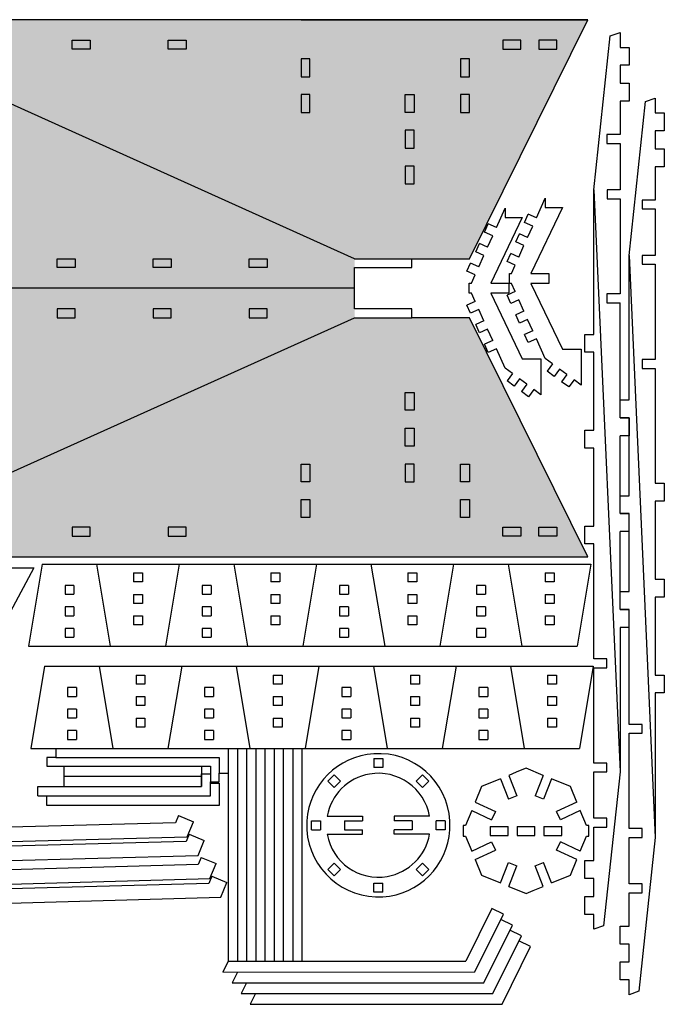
# Model space of a CAD drawing. Header units: millimetres. Extents: x 1284 to 1877, y 636 to 986.
# Tile 4 of 4: x 1649 to 1877, y 636 to 985. Entities that reach past the tile are written whole.
import ezdxf

# ---------------------------------------------------------------- set-up
doc = ezdxf.new("R2010")
doc.units = ezdxf.units.MM
doc.layers.add('Pattern', color=4, linetype='Continuous')

msp = doc.modelspace()

# ---------------------------------------------------------------- hatches: boundary and pattern name
at = {"layer": 'Pattern'}
h = msp.add_hatch(dxfattribs=at)
h.set_pattern_fill('HONEY', color=256, scale=0.75, style=0)
h.paths.add_polyline_path([(1850.21, 985.15), (1602.63, 985.15), (1602.63, 974.7), (1561.84, 974.7), (1520.02, 889.95), (1561.84, 805.2), (1602.63, 805.2), (1602.63, 794.75), (1850.21, 794.75), (1808.39, 879.5), (1767.6, 879.5), (1767.6, 900.4), (1808.39, 900.4)])

# ---------------------------------------------------------------- linework, layer by layer
for p, q in [((1850.21, 985.15), (1602.63, 985.15)), ((1850.21, 985.15), (1602.63, 985.15)), ((1748.66, 985.15), (1850.21, 985.15)), ((1808.39, 900.4), (1850.21, 985.15)), ((1667.59, 974.7), (1667.59, 977.88)), ((1667.59, 977.88), (1673.94, 977.88)), ((1673.94, 977.88), (1673.94, 974.7)), ((1701.58, 974.7), (1701.58, 977.88)), ((1701.58, 977.88), (1707.93, 977.88)), ((1707.93, 977.88), (1707.93, 974.7)), ((1826.55, 977.88), (1820.2, 977.88)), ((1820.2, 977.88), (1820.2, 974.7)), ((1826.55, 974.7), (1826.55, 977.88)), ((1839.25, 977.88), (1832.9, 977.88)), ((1832.9, 977.88), (1832.9, 974.7)), ((1839.25, 974.7), (1839.25, 977.88)), ((1852.39, 924.84), (1858.23, 979.38)), ((1858.23, 979.38), (1861.69, 980.61)), ((1861.69, 980.61), (1861.69, 975.32)), ((1767.6, 900.4), (1602.63, 974.7)), ((1673.94, 974.7), (1667.59, 974.7)), ((1707.93, 974.7), (1701.58, 974.7)), ((1820.2, 974.7), (1826.55, 974.7)), ((1832.9, 974.7), (1839.25, 974.7)), ((1832.9, 974.7), (1839.25, 974.7)), ((1861.69, 975.32), (1864.87, 975.32)), ((1864.87, 975.32), (1864.87, 968.97)), ((1751.83, 971.23), (1748.65, 971.23)), ((1748.65, 971.23), (1748.65, 964.88)), ((1751.83, 964.88), (1751.83, 971.23)), ((1808.39, 971.23), (1805.21, 971.23)), ((1805.21, 971.23), (1805.21, 964.88)), ((1808.39, 964.88), (1808.39, 971.23)), ((1864.87, 968.97), (1861.69, 968.97)), ((1861.69, 968.97), (1861.69, 962.62)), ((1748.65, 964.88), (1751.83, 964.88)), ((1805.21, 964.88), (1808.39, 964.88)), ((1861.69, 962.62), (1864.87, 962.62)), ((1864.87, 962.62), (1864.87, 956.27)), ((1751.83, 958.65), (1748.65, 958.65)), ((1748.65, 958.65), (1748.65, 952.3)), ((1751.83, 952.3), (1751.83, 958.65)), ((1785.6, 952.3), (1785.6, 958.65)), ((1785.6, 958.65), (1788.77, 958.65)), ((1788.77, 958.65), (1788.77, 952.3)), ((1808.39, 958.65), (1805.21, 958.65)), ((1805.21, 958.65), (1805.21, 952.3)), ((1808.39, 952.3), (1808.39, 958.65)), ((1870.71, 956.15), (1874.18, 957.37)), ((1874.18, 957.37), (1874.18, 952.09)), ((1864.87, 956.27), (1861.69, 956.27)), ((1861.69, 956.27), (1861.69, 944.46)), ((1864.87, 901.6), (1870.71, 956.15)), ((1748.65, 952.3), (1751.83, 952.3)), ((1788.77, 952.3), (1785.6, 952.3)), ((1805.21, 952.3), (1808.39, 952.3)), ((1874.18, 952.09), (1877.35, 952.09)), ((1877.35, 952.09), (1877.35, 945.74)), ((1788.77, 945.95), (1785.6, 945.95)), ((1785.6, 945.95), (1785.6, 939.6)), ((1788.77, 939.6), (1788.77, 945.95)), ((1861.69, 944.46), (1857.05, 944.46)), ((1857.05, 944.46), (1857.05, 941.28)), ((1877.35, 945.74), (1874.18, 945.74)), ((1874.18, 945.74), (1874.18, 939.39)), ((1785.6, 939.6), (1788.77, 939.6)), ((1857.05, 941.28), (1861.69, 941.28)), ((1861.69, 941.28), (1861.69, 924.84)), ((1874.18, 939.39), (1877.35, 939.39)), ((1877.35, 939.39), (1877.35, 933.04)), ((1788.77, 933.25), (1785.6, 933.25)), ((1785.6, 933.25), (1785.6, 926.9)), ((1788.77, 926.9), (1788.77, 933.25)), ((1877.35, 933.04), (1874.18, 933.04)), ((1874.18, 933.04), (1874.18, 921.22)), ((1785.6, 926.9), (1788.77, 926.9)), ((1852.39, 873.59), (1852.39, 924.84)), ((1852.39, 924.84), (1861.69, 718.43)), ((1861.69, 924.84), (1857.07, 924.84)), ((1857.07, 924.84), (1857.07, 921.67)), ((1857.07, 921.67), (1861.69, 921.67)), ((1861.69, 921.67), (1861.69, 887.9)), ((1874.18, 921.22), (1869.54, 921.22)), ((1869.54, 921.22), (1869.54, 918.04)), ((1869.54, 918.04), (1874.18, 918.04)), ((1874.18, 918.04), (1874.18, 901.6)), ((1864.87, 850.35), (1864.87, 901.6)), ((1864.87, 901.6), (1874.18, 695.19)), ((1874.18, 901.6), (1869.56, 901.6)), ((1869.56, 901.6), (1869.56, 898.43)), ((1662.3, 900.4), (1668.65, 900.4)), ((1662.3, 897.23), (1662.3, 900.4)), ((1668.65, 897.23), (1662.3, 897.23)), ((1668.65, 900.4), (1668.65, 897.23)), ((1696.29, 900.4), (1702.64, 900.4)), ((1696.29, 897.23), (1696.29, 900.4)), ((1702.64, 897.23), (1696.29, 897.23)), ((1702.64, 900.4), (1702.64, 897.23)), ((1730.27, 900.4), (1736.62, 900.4)), ((1730.27, 897.23), (1730.27, 900.4)), ((1736.62, 897.23), (1730.27, 897.23)), ((1736.62, 900.4), (1736.62, 897.23)), ((1767.6, 900.4), (1787.87, 900.4)), ((1767.6, 882.68), (1767.6, 897.23)), ((1767.6, 897.23), (1787.87, 897.23)), ((1787.87, 897.23), (1787.87, 900.4)), ((1787.87, 900.4), (1808.39, 900.4)), ((1869.56, 898.43), (1874.18, 898.43)), ((1874.18, 898.43), (1874.18, 864.66)), ((1767.6, 889.95), (1520.02, 889.95)), ((1861.69, 887.9), (1857.05, 887.9)), ((1857.05, 887.9), (1857.05, 884.72)), ((1857.05, 884.72), (1861.69, 884.72)), ((1861.7, 850.35), (1861.69, 884.72)), ((1668.65, 882.68), (1662.3, 882.68)), ((1662.3, 882.68), (1662.3, 879.5)), ((1668.65, 879.5), (1668.65, 882.68)), ((1702.64, 882.68), (1696.29, 882.68)), ((1696.29, 882.68), (1696.29, 879.5)), ((1702.64, 879.5), (1702.64, 882.68)), ((1736.62, 882.68), (1730.27, 882.68)), ((1730.27, 882.68), (1730.27, 879.5)), ((1736.62, 879.5), (1736.62, 882.68)), ((1787.87, 882.68), (1767.6, 882.68)), ((1787.87, 879.5), (1787.87, 882.68)), ((1602.63, 805.2), (1767.6, 879.5)), ((1662.3, 879.5), (1668.65, 879.5)), ((1696.29, 879.5), (1702.64, 879.5)), ((1730.27, 879.5), (1736.62, 879.5)), ((1767.6, 879.5), (1787.87, 879.5)), ((1808.39, 879.5), (1787.87, 879.5)), ((1850.21, 794.75), (1808.39, 879.5)), ((1849.21, 867.24), (1849.21, 873.59)), ((1849.21, 873.59), (1852.39, 873.59)), ((1852.39, 867.24), (1849.21, 867.24)), ((1852.39, 839.6), (1852.39, 867.24)), ((1874.18, 864.66), (1869.54, 864.66)), ((1869.54, 864.66), (1869.54, 861.49)), ((1869.54, 861.49), (1874.18, 861.49)), ((1874.18, 861.49), (1874.18, 820.77)), ((1785.6, 846.65), (1785.6, 853)), ((1785.6, 853), (1788.77, 853)), ((1788.77, 853), (1788.77, 846.65)), ((1861.7, 844), (1861.7, 850.35)), ((1861.7, 850.35), (1864.87, 850.35)), ((1788.77, 846.65), (1785.6, 846.65)), ((1864.87, 844), (1861.7, 844)), ((1861.7, 844), (1864.87, 844)), ((1864.87, 816.37), (1864.87, 844)), ((1864.87, 844), (1864.87, 837.65)), ((1785.6, 833.95), (1785.6, 840.3)), ((1785.6, 840.3), (1788.77, 840.3)), ((1788.77, 840.3), (1788.77, 833.95)), ((1849.21, 833.25), (1849.21, 839.6)), ((1849.21, 839.6), (1852.39, 839.6)), ((1864.87, 837.65), (1861.7, 837.65)), ((1861.7, 816.37), (1861.7, 837.65)), ((1788.77, 833.95), (1785.6, 833.95)), ((1852.39, 833.25), (1849.21, 833.25)), ((1852.39, 805.62), (1852.39, 833.25)), ((1748.65, 821.25), (1748.65, 827.6)), ((1748.65, 827.6), (1751.83, 827.6)), ((1751.83, 827.6), (1751.83, 821.25)), ((1788.77, 827.6), (1785.6, 827.6)), ((1785.6, 827.6), (1785.6, 821.25)), ((1788.77, 821.25), (1788.77, 827.6)), ((1805.21, 821.25), (1805.21, 827.6)), ((1805.21, 827.6), (1808.39, 827.6)), ((1808.39, 827.6), (1808.39, 821.25)), ((1751.83, 821.25), (1748.65, 821.25)), ((1785.6, 821.25), (1788.77, 821.25)), ((1808.39, 821.25), (1805.21, 821.25)), ((1874.18, 820.77), (1877.35, 820.77)), ((1877.35, 820.77), (1877.35, 814.42)), ((1748.65, 808.68), (1748.65, 815.03)), ((1748.65, 815.03), (1751.83, 815.03)), ((1751.83, 815.03), (1751.83, 808.68)), ((1805.21, 808.68), (1805.21, 815.03)), ((1805.21, 815.03), (1808.39, 815.03)), ((1808.39, 815.03), (1808.39, 808.68)), ((1861.7, 810.02), (1861.7, 816.37)), ((1861.7, 816.37), (1864.87, 816.37)), ((1877.35, 814.42), (1874.18, 814.42)), ((1874.18, 814.42), (1874.18, 786.78)), ((1864.87, 810.02), (1861.7, 810.02)), ((1861.7, 810.02), (1864.87, 810.02)), ((1864.87, 782.38), (1864.87, 810.02)), ((1751.83, 808.68), (1748.65, 808.68)), ((1808.39, 808.68), (1805.21, 808.68)), ((1673.94, 805.2), (1667.59, 805.2)), ((1667.59, 805.2), (1667.59, 802.03)), ((1673.94, 802.03), (1673.94, 805.2)), ((1707.93, 805.2), (1701.58, 805.2)), ((1701.58, 805.2), (1701.58, 802.03)), ((1707.93, 802.03), (1707.93, 805.2)), ((1820.2, 802.03), (1820.2, 805.2)), ((1820.2, 805.2), (1826.55, 805.2)), ((1826.55, 805.2), (1826.55, 802.03)), ((1832.9, 805.2), (1839.25, 805.2)), ((1832.9, 802.03), (1832.9, 805.2)), ((1832.9, 805.2), (1839.25, 805.2)), ((1839.25, 805.2), (1839.25, 802.03)), ((1849.21, 799.27), (1849.21, 805.62)), ((1849.21, 805.62), (1852.39, 805.62)), ((1864.87, 803.67), (1861.7, 803.67)), ((1861.7, 782.38), (1861.7, 803.67)), ((1667.59, 802.03), (1673.94, 802.03)), ((1701.58, 802.03), (1707.93, 802.03)), ((1826.55, 802.03), (1820.2, 802.03)), ((1839.25, 802.03), (1832.9, 802.03)), ((1852.39, 799.27), (1849.21, 799.27)), ((1852.39, 758.55), (1852.39, 799.27)), ((1602.63, 794.75), (1850.21, 794.75)), ((1874.18, 786.78), (1877.35, 786.78)), ((1877.35, 786.78), (1877.35, 780.43)), ((1861.7, 776.03), (1861.7, 782.38)), ((1861.7, 782.38), (1864.87, 782.38)), ((1877.35, 780.43), (1874.18, 780.43)), ((1874.18, 780.43), (1874.18, 752.79)), ((1864.87, 776.03), (1861.7, 776.03)), ((1861.7, 776.03), (1864.87, 776.03)), ((1864.87, 735.31), (1864.87, 776.03)), ((1861.7, 769.68), (1861.69, 718.43)), ((1864.87, 769.68), (1861.7, 769.68)), ((1857.03, 758.55), (1852.39, 758.55)), ((1857.03, 755.37), (1857.03, 758.55)), ((1852.39, 721.6), (1852.39, 755.37)), ((1852.39, 755.37), (1857.03, 755.37)), ((1874.18, 752.79), (1877.35, 752.79)), ((1877.35, 752.79), (1877.35, 746.44)), ((1877.35, 746.44), (1874.18, 746.44)), ((1874.18, 746.44), (1874.18, 695.19)), ((1869.52, 735.31), (1864.87, 735.31)), ((1869.52, 732.13), (1869.52, 735.31)), ((1864.87, 698.36), (1864.87, 732.13)), ((1864.87, 732.13), (1869.52, 732.13)), ((1661.82, 726.76), (1661.82, 723.6)), ((1722.89, 726.76), (1722.89, 651.31)), ((1726.24, 651.31), (1726.24, 726.76)), ((1729.42, 651.31), (1729.42, 726.76)), ((1732.77, 651.31), (1732.77, 726.76)), ((1735.95, 651.31), (1735.95, 726.76)), ((1739.31, 651.31), (1739.31, 726.76)), ((1742.49, 651.31), (1742.49, 726.76)), ((1745.84, 651.31), (1745.84, 726.76)), ((1749.02, 651.31), (1749.02, 726.76)), ((1658.64, 723.6), (1658.64, 720.44)), ((1661.82, 723.6), (1658.64, 723.6)), ((1661.82, 723.6), (1719.71, 723.6)), ((1719.71, 723.6), (1719.71, 718.05)), ((1658.64, 720.44), (1716.53, 720.44)), ((1664.79, 716.88), (1664.79, 720.44)), ((1713.35, 720.44), (1713.35, 716.88)), ((1716.53, 720.44), (1716.53, 714.89)), ((1857.01, 721.6), (1852.39, 721.6)), ((1857.01, 718.43), (1857.01, 721.6)), ((1664.79, 713.33), (1664.79, 716.88)), ((1664.79, 716.88), (1713.35, 716.88)), ((1713.35, 713.33), (1713.35, 717.79)), ((1713.35, 717.79), (1716.53, 717.78)), ((1713.35, 716.88), (1713.35, 713.33)), ((1719.71, 718.05), (1722.89, 718.05)), ((1719.71, 714.89), (1719.71, 718.05)), ((1852.39, 701.99), (1852.39, 718.43)), ((1852.39, 718.43), (1857.01, 718.43)), ((1861.69, 718.43), (1855.86, 663.89)), ((1655.46, 713.33), (1713.35, 713.33)), ((1655.46, 709.96), (1655.46, 713.33)), ((1716.53, 714.89), (1719.71, 714.89)), ((1716.53, 714.42), (1716.53, 714.89)), ((1716.53, 709.96), (1716.53, 714.42)), ((1716.53, 714.42), (1719.71, 714.41)), ((1719.71, 714.41), (1719.71, 706.59)), ((1655.46, 709.96), (1658.64, 709.96)), ((1658.64, 709.96), (1716.53, 709.96)), ((1658.64, 706.59), (1658.64, 709.96)), ((1719.71, 706.59), (1658.64, 706.59)), ((1705.22, 702.98), (1704.16, 700.42)), ((1705.22, 702.98), (1710.54, 700.76)), ((1857.03, 701.99), (1852.39, 701.99)), ((1857.03, 698.81), (1857.03, 701.99)), ((1704.16, 700.42), (1527.03, 695.62)), ((1708.33, 695.48), (1710.54, 700.76)), ((1852.39, 686.99), (1852.39, 698.81)), ((1852.39, 698.81), (1857.03, 698.81)), ((1869.5, 698.36), (1864.87, 698.36)), ((1869.5, 695.19), (1869.5, 698.36)), ((1527.48, 690.49), (1708.33, 695.48)), ((1709.07, 696.32), (1708, 693.76)), ((1709.07, 696.32), (1714.39, 694.1)), ((1864.87, 678.75), (1864.87, 695.19)), ((1864.87, 695.19), (1869.5, 695.19)), ((1874.18, 695.19), (1868.34, 640.65)), ((1708, 693.76), (1530.88, 688.96)), ((1712.18, 688.82), (1714.39, 694.1)), ((1531.33, 683.83), (1712.18, 688.82)), ((1713.24, 688.14), (1712.18, 685.58)), ((1713.24, 688.14), (1718.56, 685.92)), ((1712.18, 685.58), (1535.05, 680.79)), ((1716.36, 680.64), (1718.56, 685.92)), ((1849.21, 680.64), (1849.21, 686.99)), ((1849.21, 686.99), (1852.39, 686.99)), ((1717.09, 681.48), (1716.02, 678.92)), ((1717.09, 681.48), (1722.41, 679.26)), ((1535.5, 675.65), (1716.36, 680.64)), ((1716.02, 678.92), (1538.9, 674.13)), ((1720.2, 673.98), (1722.41, 679.26)), ((1852.39, 680.64), (1849.21, 680.64)), ((1852.39, 674.29), (1852.39, 680.64)), ((1869.52, 678.75), (1864.87, 678.75)), ((1869.52, 675.57), (1869.52, 678.75)), ((1539.35, 668.99), (1720.2, 673.98)), ((1849.21, 667.94), (1849.21, 674.29)), ((1849.21, 674.29), (1852.39, 674.29)), ((1864.87, 663.76), (1864.87, 675.57)), ((1864.87, 675.57), (1869.52, 675.57)), ((1816.24, 669.98), (1807.04, 651.33)), ((1810.25, 647.52), (1820.33, 667.96)), ((1820.33, 667.96), (1816.24, 669.98)), ((1852.39, 667.94), (1849.21, 667.94)), ((1852.39, 662.66), (1852.39, 667.94)), ((1813.46, 643.7), (1823.54, 664.15)), ((1823.54, 664.15), (1819.45, 666.16)), ((1855.86, 663.89), (1852.39, 662.66)), ((1861.7, 657.41), (1861.7, 663.76)), ((1861.7, 663.76), (1864.87, 663.76)), ((1816.66, 639.89), (1826.74, 660.33)), ((1826.74, 660.33), (1822.65, 662.35)), ((1819.87, 636.07), (1829.95, 656.51)), ((1829.95, 656.51), (1825.86, 658.53)), ((1864.87, 657.41), (1861.7, 657.41)), ((1864.87, 651.06), (1864.87, 657.41)), ((1722.89, 651.31), (1721.01, 647.49)), ((1722.89, 651.31), (1729.42, 651.31)), ((1729.42, 651.31), (1735.95, 651.31)), ((1735.95, 651.31), (1742.49, 651.31)), ((1742.49, 651.31), (1749.02, 651.31)), ((1749.02, 651.31), (1807.04, 651.33)), ((1861.7, 644.71), (1861.7, 651.06)), ((1861.7, 651.06), (1864.87, 651.06)), ((1721.01, 647.49), (1810.25, 647.52)), ((1726.1, 647.49), (1724.22, 643.68)), ((1724.22, 643.68), (1813.46, 643.7)), ((1729.31, 643.68), (1727.42, 639.86)), ((1864.87, 644.71), (1861.7, 644.71)), ((1864.87, 639.42), (1864.87, 644.71)), ((1727.42, 639.86), (1816.66, 639.89)), ((1732.51, 639.86), (1730.63, 636.04)), ((1868.34, 640.65), (1864.87, 639.42)), ((1730.63, 636.04), (1819.87, 636.07))]:
    msp.add_line(p, q)
at = {"color": 7}
for points in [[(1832.06, 914.9), (1835.16, 921.82)], [(1835.16, 921.82), (1835.16, 918.52)], [(1817.86, 911.43), (1820.97, 918.35)], [(1820.97, 918.35), (1820.97, 915.05)], [(1841.26, 918.52), (1830.08, 895.2)], [(1835.16, 918.52), (1838.21, 918.52), (1839.22, 918.52), (1841.26, 918.52)], [(1827.06, 915.05), (1815.89, 891.73)], [(1820.97, 915.05), (1824.01, 915.05), (1825.02, 915.05), (1827.06, 915.05)], [(1827.87, 913.3), (1829.16, 916.2)], [(1832.06, 914.9), (1829.16, 916.2)], [(1813.67, 909.84), (1814.96, 912.73)], [(1817.86, 911.43), (1814.96, 912.73)], [(1830.76, 912), (1827.87, 913.3)], [(1828.94, 907.94), (1830.76, 912)], [(1816.56, 908.54), (1813.67, 909.84)], [(1814.74, 904.48), (1816.56, 908.54)], [(1824.75, 906.35), (1826.05, 909.24)], [(1828.94, 907.94), (1826.05, 909.24)], [(1810.55, 902.88), (1811.85, 905.78)], [(1814.74, 904.48), (1811.85, 905.78)], [(1827.64, 905.05), (1824.75, 906.35)], [(1825.83, 900.99), (1827.64, 905.05)], [(1813.44, 901.58), (1810.55, 902.88)], [(1811.63, 897.53), (1813.44, 901.58)], [(1821.63, 899.39), (1822.93, 902.29)], [(1825.83, 900.99), (1822.93, 902.29)], [(1807.43, 895.93), (1808.73, 898.83)], [(1811.63, 897.53), (1808.73, 898.83)], [(1824.53, 898.1), (1821.63, 899.39)], [(1823.23, 895.2), (1824.53, 898.1)], [(1810.33, 894.63), (1807.43, 895.93)], [(1809.03, 891.73), (1810.33, 894.63)], [(1822.46, 895.2), (1823.23, 895.2)], [(1822.46, 891.64), (1822.46, 892.79), (1822.46, 893.89), (1822.46, 895.2)], [(1830.08, 895.2), (1836.43, 895.2)], [(1836.43, 895.2), (1836.43, 891.64)], [(1808.27, 891.73), (1809.03, 891.73)], [(1808.27, 888.18), (1808.27, 889.33), (1808.27, 890.42), (1808.27, 891.73)], [(1815.89, 891.73), (1822.24, 891.73)], [(1822.24, 891.73), (1822.24, 888.18)], [(1823.23, 891.64), (1822.46, 891.64)], [(1824.53, 888.75), (1823.23, 891.64)], [(1836.43, 891.64), (1830.08, 891.64)], [(1830.08, 891.64), (1841.26, 868.32)], [(1809.03, 888.18), (1808.27, 888.18)], [(1810.33, 885.28), (1809.03, 888.18)], [(1822.24, 888.18), (1815.89, 888.18)], [(1815.89, 888.18), (1827.06, 864.86)], [(1824.53, 888.75), (1821.63, 887.45)], [(1822.93, 884.55), (1821.63, 887.45)], [(1810.33, 885.28), (1807.43, 883.98)], [(1808.73, 881.08), (1807.43, 883.98)], [(1825.83, 885.85), (1822.93, 884.55)], [(1827.64, 881.79), (1825.83, 885.85)], [(1811.63, 882.38), (1808.73, 881.08)], [(1813.44, 878.33), (1811.63, 882.38)], [(1827.64, 881.79), (1824.75, 880.49)], [(1826.05, 877.6), (1824.75, 880.49)], [(1813.44, 878.33), (1810.55, 877.03)], [(1811.85, 874.13), (1810.55, 877.03)], [(1828.94, 878.9), (1826.05, 877.6)], [(1830.76, 874.84), (1828.94, 878.9)], [(1814.74, 875.43), (1811.85, 874.13)], [(1816.56, 871.37), (1814.74, 875.43)], [(1830.76, 874.84), (1827.87, 873.54)], [(1829.16, 870.64), (1827.87, 873.54)], [(1816.56, 871.37), (1813.67, 870.08)], [(1814.96, 867.18), (1813.67, 870.08)], [(1832.06, 871.94), (1829.16, 870.64)], [(1835.16, 865.02), (1832.06, 871.94)], [(1817.86, 868.48), (1814.96, 867.18)], [(1820.97, 861.56), (1817.86, 868.48)], [(1841.26, 868.32), (1847.86, 868.32)], [(1847.86, 868.32), (1847.86, 863.18), (1847.86, 862.05), (1847.86, 855.62)], [(1827.06, 864.86), (1833.67, 864.86)], [(1833.67, 864.86), (1833.67, 859.72), (1833.67, 858.59), (1833.67, 852.16)], [(1837.72, 863.13), (1835.16, 865.02)], [(1837.72, 863.13), (1835.83, 860.58)], [(1823.52, 859.67), (1820.97, 861.56)], [(1823.52, 859.67), (1821.63, 857.12)], [(1838.38, 858.69), (1835.83, 860.58)], [(1840.27, 861.24), (1838.38, 858.69)], [(1842.82, 859.36), (1840.27, 861.24)], [(1842.82, 859.36), (1840.93, 856.8)], [(1824.18, 855.23), (1821.63, 857.12)], [(1826.07, 857.78), (1824.18, 855.23)], [(1828.62, 855.89), (1826.07, 857.78)], [(1828.62, 855.89), (1826.73, 853.34)], [(1843.49, 854.92), (1840.93, 856.8)], [(1845.37, 857.47), (1843.49, 854.92)], [(1847.86, 855.62), (1845.37, 857.47)], [(1829.29, 851.45), (1826.73, 853.34)], [(1831.17, 854), (1829.29, 851.45)], [(1833.67, 852.16), (1831.17, 854)], [(1566.58, 790.86), (1567.67, 790.86), (1568.57, 790.86), (1578.44, 790.86), (1579.27, 790.86), (1589.14, 790.86), (1589.89, 790.86), (1599.91, 790.86), (1600.89, 790.86), (1611.36, 790.86), (1612.34, 790.86), (1622.06, 790.86), (1623.34, 790.86), (1632.69, 790.86), (1633.59, 790.86), (1643.16, 790.86), (1644.29, 790.86), (1653.96, 790.86)], [(1653.96, 790.86), (1645.57, 775.07)], [(1656.91, 792.16), (1652.05, 762.99)], [(1656.91, 792.16), (1665.93, 792.16), (1666.86, 792.16), (1690.28, 792.16), (1691.24, 792.16), (1714.68, 792.16), (1715.74, 792.16), (1738.94, 792.16), (1739.93, 792.16), (1763.37, 792.16), (1764.3, 792.16), (1787.55, 792.16), (1788.46, 792.16), (1811.95, 792.16), (1812.94, 792.16), (1836.22, 792.16), (1837.34, 792.16), (1851.32, 792.16)], [(1681.21, 762.99), (1676.35, 792.16)], [(1689.35, 788.99), (1689.35, 785.81)], [(1689.35, 788.99), (1692.52, 788.99)], [(1692.52, 788.99), (1692.52, 785.81)], [(1705.51, 792.16), (1700.65, 762.99)], [(1729.81, 762.99), (1724.95, 792.16)], [(1737.95, 788.99), (1737.95, 785.81)], [(1737.95, 788.99), (1741.12, 788.99)], [(1741.12, 788.99), (1741.12, 785.81)], [(1754.11, 792.16), (1749.25, 762.99)], [(1778.41, 762.99), (1773.55, 792.16)], [(1786.55, 788.99), (1789.72, 788.99)], [(1786.55, 788.99), (1786.55, 785.81)], [(1789.72, 788.99), (1789.72, 785.81)], [(1802.71, 792.16), (1797.85, 762.99)], [(1827.01, 762.99), (1822.15, 792.16)], [(1835.15, 788.99), (1838.32, 788.99)], [(1835.15, 788.99), (1835.15, 785.81)], [(1838.32, 788.99), (1838.32, 785.81)], [(1851.32, 792.16), (1846.46, 762.99)], [(1692.52, 785.81), (1689.35, 785.81)], [(1741.12, 785.81), (1737.95, 785.81)], [(1789.72, 785.81), (1786.55, 785.81)], [(1838.32, 785.81), (1835.15, 785.81)], [(1665.04, 784.58), (1665.04, 781.41)], [(1668.22, 784.58), (1665.04, 784.58)], [(1668.22, 784.58), (1668.22, 781.41)], [(1713.65, 784.58), (1713.65, 781.41)], [(1716.82, 784.58), (1713.65, 784.58)], [(1716.82, 784.58), (1716.82, 781.41)], [(1762.25, 784.58), (1762.25, 781.41)], [(1765.42, 784.58), (1762.25, 784.58)], [(1765.42, 784.58), (1765.42, 781.41)], [(1814.02, 784.58), (1810.85, 784.58)], [(1810.85, 784.58), (1810.85, 781.41)], [(1814.02, 784.58), (1814.02, 781.41)], [(1665.04, 781.41), (1668.22, 781.41)], [(1689.35, 781.37), (1689.35, 778.19)], [(1689.35, 781.37), (1692.52, 781.37)], [(1692.52, 781.37), (1692.52, 778.19)], [(1713.65, 781.41), (1716.82, 781.41)], [(1737.95, 781.37), (1737.95, 778.19)], [(1737.95, 781.37), (1741.12, 781.37)], [(1741.12, 781.37), (1741.12, 778.19)], [(1762.25, 781.41), (1765.42, 781.41)], [(1786.55, 781.37), (1789.72, 781.37)], [(1786.55, 781.37), (1786.55, 778.19)], [(1789.72, 781.37), (1789.72, 778.19)], [(1810.85, 781.41), (1814.02, 781.41)], [(1835.15, 781.37), (1838.32, 781.37)], [(1835.15, 781.37), (1835.15, 778.19)], [(1838.32, 781.37), (1838.32, 778.19)], [(1665.04, 776.96), (1665.04, 773.79)], [(1668.22, 776.96), (1665.04, 776.96)], [(1668.22, 776.96), (1668.22, 773.79)], [(1692.52, 778.19), (1689.35, 778.19)], [(1713.65, 776.96), (1713.65, 773.79)], [(1716.82, 776.96), (1713.65, 776.96)], [(1716.82, 776.96), (1716.82, 773.79)], [(1741.12, 778.19), (1737.95, 778.19)], [(1765.42, 776.96), (1762.25, 776.96)], [(1762.25, 776.96), (1762.25, 773.79)], [(1765.42, 776.96), (1765.42, 773.79)], [(1789.72, 778.19), (1786.55, 778.19)], [(1814.02, 776.96), (1810.85, 776.96)], [(1810.85, 776.96), (1810.85, 773.79)], [(1814.02, 776.96), (1814.02, 773.79)], [(1838.32, 778.19), (1835.15, 778.19)], [(1665.04, 773.79), (1668.22, 773.79)], [(1689.35, 773.75), (1689.35, 770.57)], [(1689.35, 773.75), (1692.52, 773.75)], [(1692.52, 773.75), (1692.52, 770.57)], [(1713.65, 773.79), (1716.82, 773.79)], [(1737.95, 773.75), (1737.95, 770.57)], [(1737.95, 773.75), (1741.12, 773.75)], [(1741.12, 773.75), (1741.12, 770.57)], [(1762.25, 773.79), (1765.42, 773.79)], [(1786.55, 773.75), (1789.72, 773.75)], [(1786.55, 773.75), (1786.55, 770.57)], [(1789.72, 773.75), (1789.72, 770.57)], [(1810.85, 773.79), (1814.02, 773.79)], [(1835.15, 773.75), (1838.32, 773.75)], [(1835.15, 773.75), (1835.15, 770.57)], [(1838.32, 773.75), (1838.32, 770.57)], [(1665.04, 769.34), (1665.04, 766.17)], [(1668.22, 769.34), (1665.04, 769.34)], [(1668.22, 769.34), (1668.22, 766.17)], [(1692.52, 770.57), (1689.35, 770.57)], [(1713.65, 769.34), (1713.65, 766.17)], [(1716.82, 769.34), (1713.65, 769.34)], [(1716.82, 769.34), (1716.82, 766.17)], [(1741.12, 770.57), (1737.95, 770.57)], [(1765.42, 769.34), (1762.25, 769.34)], [(1762.25, 769.34), (1762.25, 766.17)], [(1765.42, 769.34), (1765.42, 766.17)], [(1789.72, 770.57), (1786.55, 770.57)], [(1814.02, 769.34), (1810.85, 769.34)], [(1810.85, 769.34), (1810.85, 766.17)], [(1814.02, 769.34), (1814.02, 766.17)], [(1838.32, 770.57), (1835.15, 770.57)], [(1665.04, 766.17), (1668.22, 766.17)], [(1713.65, 766.17), (1716.82, 766.17)], [(1762.25, 766.17), (1765.42, 766.17)], [(1810.85, 766.17), (1814.02, 766.17)], [(1652.05, 762.99), (1666.44, 762.99), (1667.29, 762.99), (1690.57, 762.99), (1691.5, 762.99), (1714.76, 762.99), (1715.93, 762.99), (1739.29, 762.99), (1740.33, 762.99), (1763.5, 762.99), (1764.59, 762.99), (1788.14, 762.99), (1788.97, 762.99), (1811.95, 762.99), (1812.96, 762.99), (1836.43, 762.99), (1837.42, 762.99), (1846.46, 762.99)], [(1657.76, 755.94), (1652.9, 726.76)], [(1657.76, 755.94), (1666.78, 755.94), (1667.72, 755.94), (1691.13, 755.94), (1692.09, 755.94), (1715.53, 755.94), (1716.59, 755.94), (1739.79, 755.94), (1740.78, 755.94), (1764.22, 755.94), (1765.15, 755.94), (1788.41, 755.94), (1789.31, 755.94), (1812.8, 755.94), (1813.79, 755.94), (1837.07, 755.94), (1838.19, 755.94), (1852.17, 755.94)], [(1682.06, 726.76), (1677.2, 755.94)], [(1706.37, 755.94), (1701.51, 726.76)], [(1730.67, 726.76), (1725.81, 755.94)], [(1754.97, 755.94), (1750.11, 726.76)], [(1779.27, 726.76), (1774.41, 755.94)], [(1803.57, 755.94), (1798.71, 726.76)], [(1827.87, 726.76), (1823.01, 755.94)], [(1852.17, 755.94), (1847.31, 726.76)], [(1690.2, 752.76), (1690.2, 749.59)], [(1690.2, 752.76), (1693.37, 752.76)], [(1693.37, 752.76), (1693.37, 749.59)], [(1738.8, 752.76), (1738.8, 749.59)], [(1738.8, 752.76), (1741.97, 752.76)], [(1741.97, 752.76), (1741.97, 749.59)], [(1787.4, 752.76), (1790.57, 752.76)], [(1787.4, 752.76), (1787.4, 749.59)], [(1790.57, 752.76), (1790.57, 749.59)], [(1836, 752.76), (1839.17, 752.76)], [(1836, 752.76), (1836, 749.59)], [(1839.17, 752.76), (1839.17, 749.59)], [(1665.9, 748.35), (1665.9, 745.18)], [(1669.07, 748.35), (1665.9, 748.35)], [(1669.07, 748.35), (1669.07, 745.18)], [(1693.37, 749.59), (1690.2, 749.59)], [(1714.5, 748.35), (1714.5, 745.18)], [(1717.67, 748.35), (1714.5, 748.35)], [(1717.67, 748.35), (1717.67, 745.18)], [(1741.97, 749.59), (1738.8, 749.59)], [(1763.1, 748.35), (1763.1, 745.18)], [(1766.27, 748.35), (1763.1, 748.35)], [(1766.27, 748.35), (1766.27, 745.18)], [(1790.57, 749.59), (1787.4, 749.59)], [(1814.87, 748.35), (1811.7, 748.35)], [(1811.7, 748.35), (1811.7, 745.18)], [(1814.87, 748.35), (1814.87, 745.18)], [(1839.17, 749.59), (1836, 749.59)], [(1665.9, 745.18), (1669.07, 745.18)], [(1690.2, 745.14), (1690.2, 741.97)], [(1690.2, 745.14), (1693.37, 745.14)], [(1693.37, 745.14), (1693.37, 741.97)], [(1714.5, 745.18), (1717.67, 745.18)], [(1738.8, 745.14), (1738.8, 741.97)], [(1738.8, 745.14), (1741.97, 745.14)], [(1741.97, 745.14), (1741.97, 741.97)], [(1763.1, 745.18), (1766.27, 745.18)], [(1787.4, 745.14), (1790.57, 745.14)], [(1787.4, 745.14), (1787.4, 741.97)], [(1790.57, 745.14), (1790.57, 741.97)], [(1811.7, 745.18), (1814.87, 745.18)], [(1836, 745.14), (1839.17, 745.14)], [(1836, 745.14), (1836, 741.97)], [(1839.17, 745.14), (1839.17, 741.97)], [(1665.9, 740.73), (1665.9, 737.56)], [(1669.07, 740.73), (1665.9, 740.73)], [(1669.07, 740.73), (1669.07, 737.56)], [(1693.37, 741.97), (1690.2, 741.97)], [(1714.5, 740.73), (1714.5, 737.56)], [(1717.67, 740.73), (1714.5, 740.73)], [(1717.67, 740.73), (1717.67, 737.56)], [(1741.97, 741.97), (1738.8, 741.97)], [(1766.27, 740.73), (1763.1, 740.73)], [(1763.1, 740.73), (1763.1, 737.56)], [(1766.27, 740.73), (1766.27, 737.56)], [(1790.57, 741.97), (1787.4, 741.97)], [(1814.87, 740.73), (1811.7, 740.73)], [(1811.7, 740.73), (1811.7, 737.56)], [(1814.87, 740.73), (1814.87, 737.56)], [(1839.17, 741.97), (1836, 741.97)], [(1665.9, 737.56), (1669.07, 737.56)], [(1690.2, 737.52), (1690.2, 734.35)], [(1690.2, 737.52), (1693.37, 737.52)], [(1693.37, 737.52), (1693.37, 734.35)], [(1714.5, 737.56), (1717.67, 737.56)], [(1738.8, 737.52), (1738.8, 734.35)], [(1738.8, 737.52), (1741.97, 737.52)], [(1741.97, 737.52), (1741.97, 734.35)], [(1763.1, 737.56), (1766.27, 737.56)], [(1787.4, 737.52), (1790.57, 737.52)], [(1787.4, 737.52), (1787.4, 734.35)], [(1790.57, 737.52), (1790.57, 734.35)], [(1811.7, 737.56), (1814.87, 737.56)], [(1836, 737.52), (1839.17, 737.52)], [(1836, 737.52), (1836, 734.35)], [(1839.17, 737.52), (1839.17, 734.35)], [(1693.37, 734.35), (1690.2, 734.35)], [(1741.97, 734.35), (1738.8, 734.35)], [(1790.57, 734.35), (1787.4, 734.35)], [(1839.17, 734.35), (1836, 734.35)], [(1665.9, 733.11), (1665.9, 729.94)], [(1669.07, 733.11), (1665.9, 733.11)], [(1665.9, 729.94), (1669.07, 729.94)], [(1669.07, 733.11), (1669.07, 729.94)], [(1714.5, 733.11), (1714.5, 729.94)], [(1717.67, 733.11), (1714.5, 733.11)], [(1714.5, 729.94), (1717.67, 729.94)], [(1717.67, 733.11), (1717.67, 729.94)], [(1766.27, 733.11), (1763.1, 733.11)], [(1763.1, 733.11), (1763.1, 729.94)], [(1763.1, 729.94), (1766.27, 729.94)], [(1766.27, 733.11), (1766.27, 729.94)], [(1814.87, 733.11), (1811.7, 733.11)], [(1811.7, 733.11), (1811.7, 729.94)], [(1811.7, 729.94), (1814.87, 729.94)], [(1814.87, 733.11), (1814.87, 729.94)], [(1652.9, 726.76), (1667.29, 726.76), (1668.14, 726.76), (1691.42, 726.76), (1692.36, 726.76), (1715.61, 726.76), (1716.78, 726.76), (1740.14, 726.76), (1741.18, 726.76), (1764.35, 726.76), (1765.45, 726.76), (1788.99, 726.76), (1789.82, 726.76), (1812.8, 726.76), (1813.82, 726.76), (1837.28, 726.76), (1838.27, 726.76), (1847.31, 726.76)], [(1774.47, 723.24), (1774.47, 720.06)], [(1774.47, 723.24), (1777.65, 723.24)], [(1777.65, 723.24), (1777.65, 720.06)], [(1777.65, 720.06), (1774.47, 720.06)], [(1828.37, 719.76), (1825.75, 718.68), (1824.92, 718.34), (1822.25, 717.23)], [(1834.48, 717.23), (1828.37, 719.76)], [(1758.17, 715.17), (1760.41, 717.42)], [(1760.41, 717.42), (1762.66, 715.17)], [(1791.7, 717.42), (1789.46, 715.17)], [(1791.7, 717.42), (1793.95, 715.17)], [(1819.32, 716.02), (1812.65, 713.25)], [(1819.32, 716.02), (1822.2, 708.76)], [(1822.25, 717.23), (1825.15, 709.93)], [(1834.48, 717.23), (1831.58, 709.93)], [(1837.42, 716.02), (1834.53, 708.76)], [(1844.08, 713.25), (1837.42, 716.02)], [(1758.17, 715.17), (1760.41, 712.93)], [(1762.66, 715.17), (1760.41, 712.93)], [(1791.7, 712.93), (1789.46, 715.17)], [(1793.95, 715.17), (1791.7, 712.93)], [(1812.65, 713.25), (1810.35, 707.69)], [(1846.39, 707.69), (1844.08, 713.25)], [(1825.15, 709.93), (1822.2, 708.76)], [(1834.53, 708.76), (1831.58, 709.93)], [(1810.35, 707.69), (1817.53, 704.35)], [(1846.39, 707.69), (1839.21, 704.35)], [(1757.92, 702.7), (1770.41, 702.7)], [(1770.41, 702.7), (1770.41, 701.11)], [(1794.2, 702.7), (1781.7, 702.7)], [(1781.7, 702.7), (1781.7, 701.11)], [(1809.13, 704.76), (1806.93, 699.44)], [(1809.13, 704.76), (1816.19, 701.47)], [(1817.53, 704.35), (1816.19, 701.47)], [(1840.55, 701.47), (1839.21, 704.35)], [(1847.6, 704.76), (1840.55, 701.47)], [(1849.8, 699.44), (1847.6, 704.76)], [(1750.71, 701.11), (1750.71, 700.02), (1750.71, 699.3), (1750.71, 697.94)], [(1752.35, 697.94), (1752.35, 701.11)], [(1752.35, 701.11), (1755.52, 701.11)], [(1755.52, 701.11), (1755.52, 697.94)], [(1764.06, 701.11), (1764.06, 697.94)], [(1764.06, 701.11), (1770.41, 701.11)], [(1788.05, 701.11), (1781.7, 701.11)], [(1788.05, 701.11), (1788.05, 697.94)], [(1799.77, 701.11), (1796.59, 701.11)], [(1796.59, 697.94), (1796.59, 701.11)], [(1799.77, 701.11), (1799.77, 697.94)], [(1801.41, 697.94), (1801.41, 699.22), (1801.41, 700.06), (1801.41, 701.11)], [(1806.14, 699.44), (1806.14, 695.63)], [(1806.93, 699.44), (1806.14, 699.44)], [(1815.67, 699.13), (1815.67, 695.95)], [(1815.67, 699.13), (1822.02, 699.13)], [(1822.02, 695.95), (1822.02, 699.13)], [(1825.19, 699.13), (1825.19, 695.95)], [(1825.19, 699.13), (1831.54, 699.13)], [(1831.54, 695.95), (1831.54, 699.13)], [(1834.72, 699.13), (1841.07, 699.13)], [(1834.72, 699.13), (1834.72, 695.95)], [(1841.07, 695.95), (1841.07, 699.13)], [(1850.59, 699.44), (1849.8, 699.44)], [(1850.59, 695.63), (1850.59, 699.44)], [(1752.35, 697.94), (1755.52, 697.94)], [(1757.92, 696.35), (1770.41, 696.35)], [(1764.06, 697.94), (1770.41, 697.94)], [(1770.41, 696.35), (1770.41, 697.94)], [(1788.05, 697.94), (1781.7, 697.94)], [(1781.7, 696.35), (1781.7, 697.94)], [(1794.2, 696.35), (1781.7, 696.35)], [(1799.77, 697.94), (1796.59, 697.94)], [(1806.14, 695.63), (1806.93, 695.63)], [(1806.93, 695.63), (1809.13, 690.32)], [(1815.67, 695.95), (1822.02, 695.95)], [(1825.19, 695.95), (1831.54, 695.95)], [(1834.72, 695.95), (1841.07, 695.95)], [(1847.6, 690.32), (1849.8, 695.63)], [(1849.8, 695.63), (1850.59, 695.63)], [(1809.13, 690.32), (1816.19, 693.61)], [(1816.19, 693.61), (1817.53, 690.73)], [(1839.21, 690.73), (1840.55, 693.61)], [(1847.6, 690.32), (1840.55, 693.61)], [(1810.35, 687.38), (1817.53, 690.73)], [(1846.39, 687.38), (1839.21, 690.73)], [(1758.17, 683.88), (1760.41, 686.13)], [(1760.41, 686.13), (1762.66, 683.88)], [(1789.46, 683.88), (1791.7, 686.13)], [(1793.95, 683.88), (1791.7, 686.13)], [(1810.35, 687.38), (1812.65, 681.82)], [(1819.32, 679.06), (1822.2, 686.32)], [(1822.2, 686.32), (1825.15, 685.15)], [(1822.25, 677.85), (1825.15, 685.15)], [(1831.58, 685.15), (1834.53, 686.32)], [(1834.48, 677.85), (1831.58, 685.15)], [(1837.42, 679.06), (1834.53, 686.32)], [(1844.08, 681.82), (1846.39, 687.38)], [(1760.41, 681.64), (1758.17, 683.88)], [(1760.41, 681.64), (1762.66, 683.88)], [(1791.7, 681.64), (1789.46, 683.88)], [(1793.95, 683.88), (1791.7, 681.64)], [(1812.65, 681.82), (1819.32, 679.06)], [(1837.42, 679.06), (1844.08, 681.82)], [(1774.47, 678.99), (1777.65, 678.99)], [(1774.47, 675.82), (1774.47, 678.99)], [(1777.65, 675.82), (1777.65, 678.99)], [(1822.25, 677.85), (1828.37, 675.31)], [(1828.37, 675.31), (1830.85, 676.34), (1831.54, 676.63), (1834.48, 677.85)], [(1777.65, 675.82), (1774.47, 675.82)]]:
    msp.add_lwpolyline(points, dxfattribs=at)
for points in [[(1774.47, 724.88), (1761.69, 724.08), (1751.51, 713.89), (1750.71, 701.11)], [(1801.41, 701.11), (1800.53, 715.12), (1788.47, 725.75), (1774.47, 724.88)], [(1794.2, 702.7), (1792.44, 712.72), (1782.9, 719.42), (1772.88, 717.67)], [(1772.88, 717.67), (1765.24, 716.33), (1759.26, 710.34), (1757.92, 702.7)], [(1750.71, 697.94), (1751.58, 683.94), (1763.64, 673.3), (1777.65, 674.18)], [(1757.92, 696.35), (1759.67, 686.33), (1769.21, 679.63), (1779.23, 681.39)], [(1777.65, 674.18), (1790.42, 674.98), (1800.61, 685.16), (1801.41, 697.94)], [(1779.23, 681.39), (1786.88, 682.73), (1792.86, 688.71), (1794.2, 696.35)]]:
    msp.add_open_spline(points, degree=3, dxfattribs=at)

doc.saveas('drawing.dxf')
